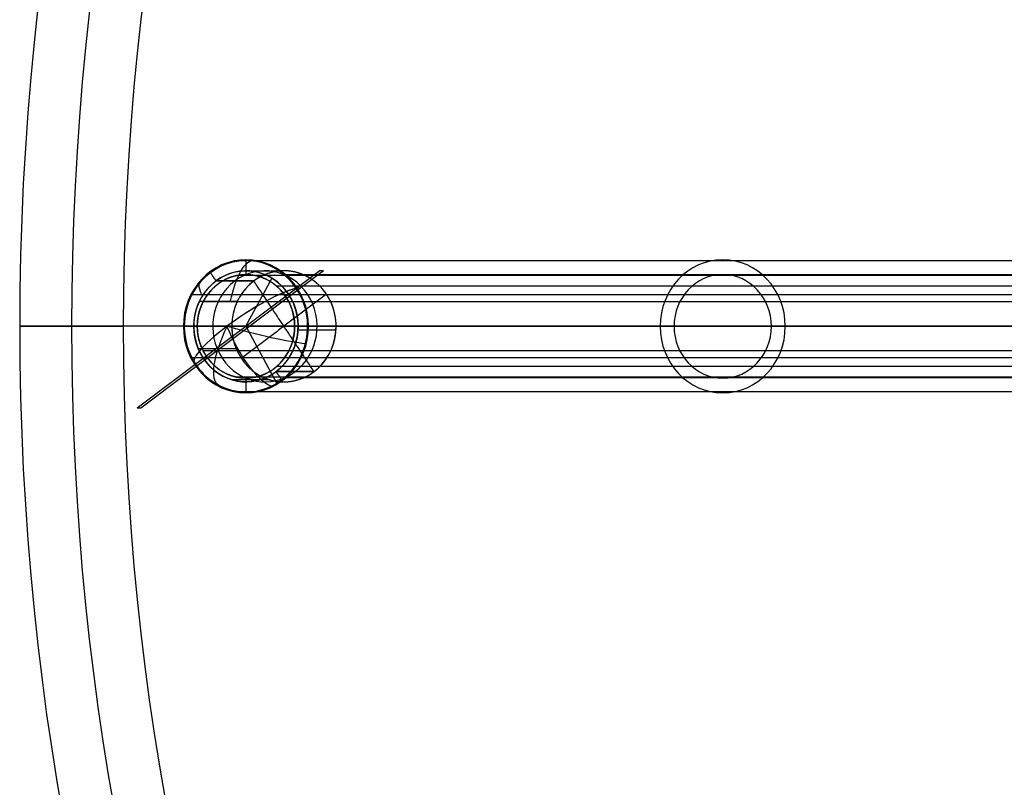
# Model space of a CAD drawing. Header units: millimetres. Extents: x -380 to 370, y -375 to 375.
# Tile 3 of 13: x -380 to -247, y -62 to 41. Entities that reach past the tile are written whole.
import ezdxf

# ---------------------------------------------------------------- set-up
doc = ezdxf.new("R2010")
doc.units = ezdxf.units.MM
doc.header["$MEASUREMENT"] = 0
doc.layers.add('Soround legs', color=7, linetype='Continuous', true_color=0x616161)
doc.layers.add('Soround table top', color=7, linetype='Continuous', true_color=0xd5c28c)

msp = doc.modelspace()

# ---------------------------------------------------------------- linework, layer by layer
at = {"layer": 'Soround legs'}
for p, q in [((-339.74, 7.32, 3.9), (-364.44, -11.25, 12.89)), ((-339.23, 7.32, 5.31), (-363.92, -11.25, 14.3)), ((-339.23, 7.32, 5.31), (-339.74, 7.32, 3.9)), ((-348.65, 5.95, 23.11), (-353.78, 5.95, 9.01)), ((-349.71, -0.18, 7.53), (-346.2, 6.29, 6.25)), ((-342.29, 5.01, 6.43), (-349.2, -0.18, 8.94)), ((-366.29, -0.18, 439.53), (-380.29, -0.18, 425.53)), ((-380.29, -0.18, 425.53), (-380.29, -0.18, 420.53)), ((-349.71, -0.18, 7.53), (-361.32, -0.18, 11.76)), ((-229.3, -0.18, 364.67), (-358.17, -0.18, 10.61)), ((-356.29, -0.18, 9.93), (-227.42, -0.18, 363.98)), ((-349.2, -0.18, 8.94), (-352.28, -0.18, 0.48)), ((-220.84, -0.18, 361.59), (-349.71, -0.18, 7.53)), ((-349.71, -0.18, 7.53), (-345.52, -7.91, 6)), ((-214.27, -0.18, 359.2), (-343.13, -0.18, 5.14)), ((-341.25, -0.18, 4.45), (-212.39, -0.18, 358.51)), ((-345.64, -6.3, 6.05), (-340.51, -6.3, 20.15)), ((-363.92, -11.25, 14.3), (-364.44, -11.25, 12.89))]:
    msp.add_line(p, q, dxfattribs=at)
at = {"layer": 'Soround legs', "extrusion": (0.34202, -2.498e-16, 0.939693)}
msp.add_circle((-0.18, 331.2, -112.53), 7.5, dxfattribs=at)
for radius, start, end in [(8.87, 305.249, 125.249), (8.87, 305.249, 125.249), (8.87, 305.249, 125.249), (7.5, 215.249, 35.249), (7.5, 215.249, 35.249), (7.5, 215.249, 35.249), (7.5, 35.249, 215.249), (7.5, 35.249, 215.249), (7.5, 35.249, 215.249)]:
    msp.add_arc((-0.18, 331.2, -112.53), radius, start, end, dxfattribs=at)
at = {"layer": 'Soround legs', "extrusion": (0.34202, -8.6111e-17, 0.939693)}
msp.add_arc((-0.18, 331.2, -112.53), 9, 270, 90, dxfattribs=at)
msp.add_arc((-0.18, 331.2, -112.53), 9, 270, 90, dxfattribs=at)
msp.add_arc((-0.18, 331.2, -112.53), 9, 270, 90, dxfattribs=at)
at = {"layer": 'Soround legs', "extrusion": (0.937257, -0.07195, -0.341134)}
msp.add_arc((-26.91, -110.36, -330.32), 9, 291.1141, 348.9058, dxfattribs=at)
at = {"layer": 'Soround legs', "extrusion": (0.34202, 0, 0.939693)}
for centre, radius, start, end in [((-0.18, 331.2, -105.03), 7.5, 215.249, 35.249), ((-0.18, 331.2, 75.86), 9, 270, 90), ((-0.18, 331.2, 75.86), 7, 270, 90), ((-0.18, 331.2, -105.03), 7.5, 35.249, 215.249), ((-0.18, 331.2, 75.86), 9, 90, 270), ((-0.18, 331.2, 75.86), 7, 90, 270)]:
    msp.add_arc(centre, radius, start, end, dxfattribs=at)
at = {"layer": 'Soround legs', "extrusion": (0.34202, -4.16334e-16, 0.939693)}
msp.add_arc((-0.18, 331.2, -97.53), 7.5, 215.249, 35.249, dxfattribs=at)
msp.add_arc((-0.18, 331.2, -97.53), 7.5, 215.249, 35.249, dxfattribs=at)
at = {"layer": 'Soround legs', "extrusion": (0.34202, -7.72898e-17, 0.939693)}
msp.add_arc((-0.18, 331.2, -112.53), 7, 270, 90, dxfattribs=at)
msp.add_arc((-0.18, 331.2, -112.53), 7, 270, 90, dxfattribs=at)
at = {"layer": 'Soround legs', "extrusion": (0.646853, 0.725363, -0.235435)}
msp.add_arc((260.5, -46.06, -228.11), 9, 330.0176, 5.1952, dxfattribs=at)
at = {"layer": 'Soround legs', "extrusion": (0.34202, -2.22045e-16, 0.939693)}
for centre, radius, start, end in [((-0.18, 331.2, -97.53), 7.5, 35.249, 215.249), ((-0.18, 331.2, -97.53), 7.5, 35.249, 215.249), ((-0.18, 331.2, -112.53), 8.87, 125.249, 305.249), ((-0.18, 331.2, -112.53), 8.87, 125.249, 305.249), ((-0.18, 331.2, -112.53), 8.87, 125.249, 305.249)]:
    msp.add_arc(centre, radius, start, end, dxfattribs=at)
at = {"layer": 'Soround legs', "extrusion": (-0.542326, 0.816651, 0.197391)}
for start, end in [(196.5539, 286.5539), (206.148, 286.5539), (206.148, 286.5539), (206.148, 286.5539), (286.5539, 6.9598), (286.5539, 6.9598), (286.5539, 6.9598)]:
    msp.add_arc((291, -29.34, 191), 9, start, end, dxfattribs=at)
at = {"layer": 'Soround legs', "extrusion": (0.34202, -7.70957e-17, 0.939693)}
msp.add_arc((-0.18, 331.2, -112.53), 9, 90, 270, dxfattribs=at)
msp.add_arc((-0.18, 331.2, -112.53), 9, 90, 270, dxfattribs=at)
msp.add_arc((-0.18, 331.2, -112.53), 9, 90, 270, dxfattribs=at)
at = {"layer": 'Soround legs', "extrusion": (-0.116538, 0.99228, 0.042417)}
msp.add_arc((346.83, 7.21, 40.9), 9, 357.7002, 10.2636, dxfattribs=at)
at = {"layer": 'Soround legs', "extrusion": (0.34202, -9.39718e-17, 0.939693)}
msp.add_arc((-0.18, 331.2, -112.53), 7, 90, 270, dxfattribs=at)
msp.add_arc((-0.18, 331.2, -112.53), 7, 90, 270, dxfattribs=at)
at = {"layer": 'Soround legs', "extrusion": (0.840039, -0.448164, -0.305749)}
msp.add_arc((-164.53, -85.66, -295.99), 9, 180.3297, 260.7356, dxfattribs=at)
at = {"layer": 'Soround legs', "extrusion": (0.858458, 0.406721, -0.312453)}
msp.add_arc((149.35, -90.13, -302.64), 9, 198.0147, 278.4206, dxfattribs=at)
at = {"layer": 'Soround legs', "extrusion": (0.249161, 0.964207, -0.090687)}
msp.add_arc((338.05, 0.97, -87.99), 9, 208.9322, 289.3381, dxfattribs=at)
at = {"layer": 'Soround legs'}
for points in [[(-222.49, 8.65, 362.19), (-286.93, 8.65, 185.16), (-351.36, 8.65, 8.13)], [(-349.71, 8.82, 7.53), (-349.71, 7.82, 7.53), (-349.71, 6.82, 7.53)], [(-354.52, 7.07, 9.28), (-354.15, 6.51, 9.15), (-353.78, 5.95, 9.01)], [(-222.13, 6.69, 362.06), (-286.56, 6.69, 185.03), (-350.99, 6.69, 8)], [(-345.45, 7.26, 21.94), (-348.02, 7.26, 14.9), (-350.58, 7.26, 7.85)], [(-215.48, 6.78, 359.64), (-279.91, 6.78, 182.61), (-344.35, 6.78, 5.58)], [(-348.65, 5.95, 23.11), (-351.21, 5.95, 16.06), (-353.78, 5.95, 9.01)], [(-353.78, 5.95, 9.01), (-351.21, 5.95, 16.06), (-348.65, 5.95, 23.11)], [(-340.51, -6.3, 20.15), (-344.58, -0.18, 21.63), (-348.65, 5.95, 23.11)], [(-228.3, 4.06, 364.3), (-292.74, 4.06, 187.28), (-357.17, 4.06, 10.25)], [(-338.82, 4.15, 19.53), (-344.58, -0.18, 21.63), (-350.34, -4.51, 23.72)], [(-216.67, 5.23, 360.07), (-281.1, 5.23, 183.04), (-345.54, 5.23, 6.01)], [(-339.73, 5.26, 19.86), (-342.29, 5.26, 12.81), (-344.86, 5.26, 5.77)], [(-342.9, 4.94, 5.05), (-343.43, 4.55, 5.24), (-343.95, 4.15, 5.44)], [(-350.88, 3.18, 23.92), (-353.45, 3.18, 16.87), (-356.01, 3.18, 9.82)], [(-226.64, 3.12, 363.7), (-291.08, 3.12, 186.67), (-355.51, 3.12, 9.64)], [(-229.3, -0.18, 364.67), (-293.73, -0.18, 187.64), (-358.17, -0.18, 10.61)], [(-358.17, -0.18, 10.61), (-293.73, -0.18, 187.64), (-229.3, -0.18, 364.67)], [(-358.17, -0.18, 10.61), (-357.23, -0.18, 10.27), (-356.29, -0.18, 9.93)], [(-356.29, -0.18, 9.93), (-291.85, -0.18, 186.95), (-227.42, -0.18, 363.98)], [(-227.42, -0.18, 363.98), (-291.85, -0.18, 186.95), (-356.29, -0.18, 9.93)], [(-214.27, -0.18, 359.2), (-278.7, -0.18, 182.17), (-343.13, -0.18, 5.14)], [(-343.13, -0.18, 5.14), (-278.7, -0.18, 182.17), (-214.27, -0.18, 359.2)], [(-343.13, -0.18, 5.14), (-342.19, -0.18, 4.79), (-341.25, -0.18, 4.45)], [(-337.55, -0.72, 19.07), (-340.12, -0.72, 12.02), (-342.68, -0.72, 4.97)], [(-341.25, -0.18, 4.45), (-276.82, -0.18, 181.48), (-212.39, -0.18, 358.51)], [(-212.39, -0.18, 358.51), (-276.82, -0.18, 181.48), (-341.25, -0.18, 4.45)], [(-351.02, -3.23, 23.97), (-353.58, -3.23, 16.92), (-356.15, -3.23, 9.87)], [(-226.64, -3.48, 363.7), (-291.08, -3.48, 186.67), (-355.51, -3.48, 9.64)], [(-228.3, -4.42, 364.3), (-292.74, -4.42, 187.28), (-357.17, -4.42, 10.25)], [(-355.47, -4.51, 9.63), (-355.99, -4.9, 9.82), (-356.52, -5.3, 10.01)], [(-345.64, -6.3, 6.05), (-343.08, -6.3, 13.1), (-340.51, -6.3, 20.15)], [(-345.64, -6.3, 6.05), (-345.27, -6.87, 5.92), (-344.9, -7.43, 5.78)], [(-340.51, -6.3, 20.15), (-343.08, -6.3, 13.1), (-345.64, -6.3, 6.05)], [(-216.67, -5.59, 360.07), (-281.1, -5.59, 183.04), (-345.54, -5.59, 6.01)], [(-346.45, -7.41, 22.31), (-349.01, -7.41, 15.26), (-351.58, -7.41, 8.21)], [(-222.13, -7.04, 362.06), (-286.56, -7.04, 185.03), (-350.99, -7.04, 8)], [(-349.71, -7.18, 7.53), (-349.71, -8.18, 7.53), (-349.71, -9.18, 7.53)], [(-215.48, -7.14, 359.64), (-279.91, -7.14, 182.61), (-344.35, -7.14, 5.58)], [(-222.49, -9.01, 362.19), (-286.93, -9.01, 185.16), (-351.36, -9.01, 8.13)]]:
    msp.add_open_spline(points, degree=2, dxfattribs=at)
for points, knots in [([(-356.29, -0.18, 9.93), (-356.29, 0.51, 9.93), (-356.16, 1.19, 9.88), (-356.04, 1.86, 9.83), (-355.79, 2.5, 9.74), (-355.54, 3.14, 9.65), (-355.18, 3.71, 9.52), (-354.82, 4.28, 9.39), (-353.9, 5.26, 9.06), (-353.36, 5.64, 8.86), (-352.83, 6.02, 8.67), (-352.23, 6.29, 8.45), (-351.63, 6.55, 8.23), (-350.99, 6.69, 8), (-350.36, 6.82, 7.77), (-349.06, 6.82, 7.3), (-348.43, 6.69, 7.06), (-347.79, 6.55, 6.83), (-346.59, 6.02, 6.4), (-345.52, 5.26, 6), (-344.6, 4.28, 5.67), (-343.88, 3.14, 5.41), (-343.39, 1.86, 5.23), (-343.26, 1.19, 5.18), (-343.13, 0.51, 5.14), (-343.13, -0.18, 5.14)], [1, 1, 1, 1.0625, 1.0625, 1.125, 1.125, 1.1875, 1.1875, 1.25, 1.3125, 1.3125, 1.375, 1.375, 1.4375, 1.4375, 1.5, 1.5625, 1.5625, 1.625, 1.6875, 1.75, 1.8125, 1.875, 1.9375, 1.9375, 2, 2, 2]), ([(-340.51, -6.3, 20.15), (-339.95, -5.88, 19.94), (-339.47, -5.34, 19.77), (-338.99, -4.81, 19.59), (-338.62, -4.18, 19.46), (-338.25, -3.56, 19.32), (-338, -2.87, 19.23), (-337.75, -2.18, 19.14), (-337.52, -0.72, 19.06), (-337.53, 0.02, 19.06), (-337.55, 0.76, 19.07), (-337.71, 1.48, 19.12), (-337.86, 2.2, 19.18), (-338.14, 2.87, 19.28), (-338.42, 3.55, 19.39), (-339.23, 4.75, 19.68), (-339.73, 5.26, 19.86), (-340.23, 5.77, 20.04), (-341.41, 6.56, 20.47), (-342.7, 7.09, 20.94), (-344.07, 7.34, 21.44), (-345.46, 7.3, 21.95), (-346.81, 6.97, 22.44), (-348.08, 6.37, 22.9), (-348.65, 5.95, 23.11)], [0, 0, 0, 0.0625, 0.0625, 0.125, 0.125, 0.1875, 0.1875, 0.25, 0.3125, 0.3125, 0.375, 0.375, 0.4375, 0.4375, 0.5, 0.5625, 0.5625, 0.625, 0.6875, 0.75, 0.8125, 0.875, 0.9375, 1, 1, 1]), ([(-348.65, 5.95, 23.11), (-349.21, 5.52, 23.31), (-350.17, 4.45, 23.66), (-350.91, 3.2, 23.93), (-351.41, 1.82, 24.11), (-351.64, 0.36, 24.2), (-351.61, -1.11, 24.18), (-351.3, -2.55, 24.07), (-350.74, -3.9, 23.87), (-349.94, -5.11, 23.58), (-348.93, -6.13, 23.21), (-347.75, -6.92, 22.78), (-346.46, -7.45, 22.31), (-345.09, -7.7, 21.81), (-343.7, -7.66, 21.31), (-342.35, -7.33, 20.81), (-341.71, -7.03, 20.58), (-341.08, -6.73, 20.35), (-340.51, -6.3, 20.15)], [1, 1, 1, 1.0625, 1.125, 1.1875, 1.25, 1.3125, 1.375, 1.4375, 1.5, 1.5625, 1.625, 1.6875, 1.75, 1.8125, 1.875, 1.9375, 1.9375, 2, 2, 2]), ([(-343.13, -0.18, 5.14), (-343.13, -0.87, 5.14), (-343.39, -2.22, 5.23), (-343.88, -3.49, 5.41), (-344.6, -4.64, 5.67), (-345.52, -5.62, 6), (-346.59, -6.38, 6.4), (-347.79, -6.91, 6.83), (-349.06, -7.18, 7.3), (-350.36, -7.18, 7.77), (-350.99, -7.04, 8), (-351.63, -6.91, 8.23), (-352.83, -6.38, 8.67), (-353.9, -5.62, 9.06), (-354.82, -4.64, 9.39), (-355.54, -3.49, 9.65), (-356.04, -2.22, 9.83), (-356.16, -1.54, 9.88), (-356.29, -0.87, 9.93), (-356.29, -0.18, 9.93)], [0, 0, 0, 0.0625, 0.125, 0.1875, 0.25, 0.3125, 0.375, 0.4375, 0.5, 0.5625, 0.5625, 0.625, 0.6875, 0.75, 0.8125, 0.875, 0.9375, 0.9375, 1, 1, 1])]:
    msp.add_open_spline(points, degree=2, knots=knots, dxfattribs=at)
at = {"layer": 'Soround table top'}
for centre, radius, start, end in [((-5.29, -0.18, 426.24), 375, 0, 180), ((-5.29, -0.18, 421.24), 375, 0, 180), ((-5.29, -0.18, 426.24), 375, 0, 180), ((-5.29, -0.18, 421.24), 375, 0, 180), ((-5.29, -0.18, 423.74), 375, 0, 180), ((-5.29, -0.18, 433.24), 368, 0, 180), ((-5.29, -0.18, 440.24), 361, 0, 180), ((-5.29, -0.18, 440.24), 361, 0, 180), ((-5.29, -0.18, 421.24), 375, 180, 0), ((-5.29, -0.18, 426.24), 375, 180, 0), ((-5.29, -0.18, 421.24), 375, 180, 0), ((-5.29, -0.18, 423.74), 375, 180, 0), ((-5.29, -0.18, 426.24), 375, 180, 0), ((-5.29, -0.18, 433.24), 368, 180, 0), ((-5.29, -0.18, 440.24), 361, 180, 360), ((-5.29, -0.18, 440.24), 361, 180, 360)]:
    msp.add_arc(centre, radius, start, end, dxfattribs=at)
for points in [[(-380.29, -0.18, 426.24), (-373.29, -0.18, 433.24), (-366.29, -0.18, 440.24)], [(-247.23, -0.18, 421.24), (-313.76, -0.18, 421.24), (-380.29, -0.18, 421.24)], [(-380.29, -0.18, 421.24), (-380.29, -0.18, 423.74), (-380.29, -0.18, 426.24)], [(-380.29, -0.18, 426.24), (-380.29, -0.18, 423.74), (-380.29, -0.18, 421.24)], [(-366.29, -0.18, 440.24), (-373.29, -0.18, 433.24), (-380.29, -0.18, 426.24)], [(355.71, -0.18, 440.24), (-5.29, -0.18, 440.24), (-366.29, -0.18, 440.24)]]:
    msp.add_open_spline(points, degree=2, dxfattribs=at)

doc.saveas('drawing.dxf')
